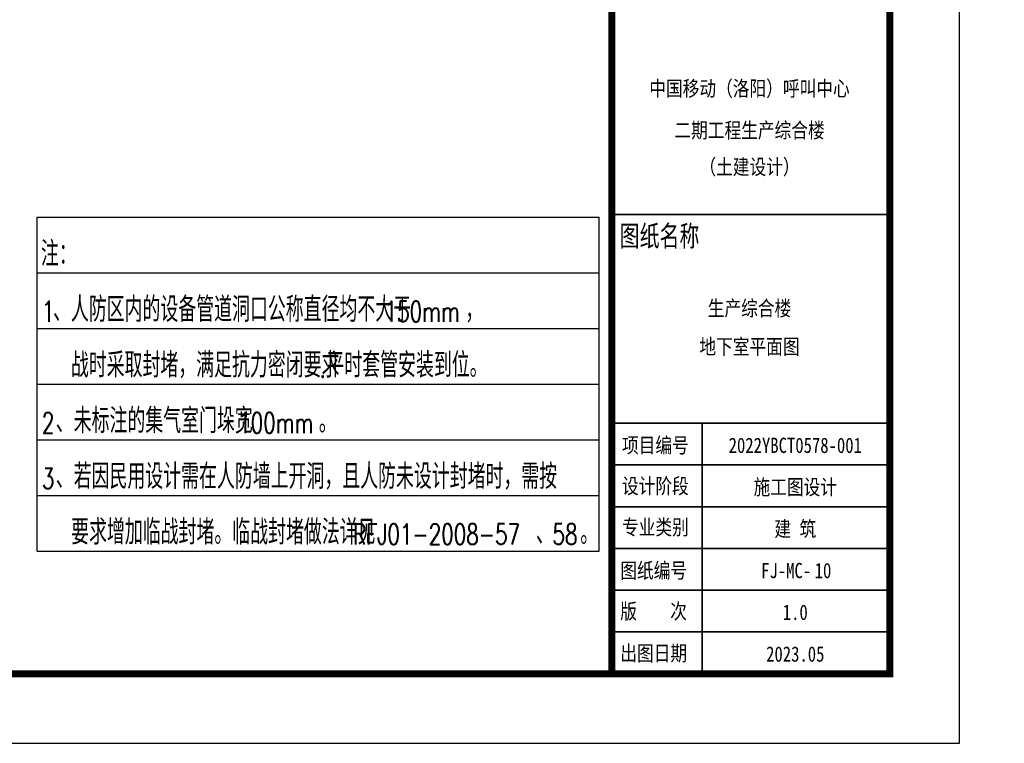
# Model space of a CAD drawing. Extents: x 797781 to 1255204, y 21234 to 1024248.
# Tile 70 of 256: x 1007580 to 1028810, y 40039 to 55637. Entities that reach past the tile are written whole.
import ezdxf
from ezdxf.enums import TextEntityAlignment as Align

# ---------------------------------------------------------------- set-up
doc = ezdxf.new("R2010")
doc.units = 0
doc.header["$LTSCALE"] = 1000
doc.header["$MEASUREMENT"] = 0
doc.layers.add('230303生产综合楼-平面图_t8$0$PUB_TEXT', color=7, linetype='Continuous')
doc.layers.add('230303生产综合楼-平面图_t8$0$PUB_TITLE', color=4, linetype='Continuous')
doc.layers.add('230303生产综合楼-平面图_t8$0$图框', color=4, linetype='Continuous', lineweight=35)
doc.styles.add('230303生产综合楼-平面图_t8$0$-黑体', font='simhei.ttf', dxfattribs={"width": 0.8})
doc.styles.add('230303生产综合楼-平面图_t8$0$_TCH_DIM', font='SIMPLEX', dxfattribs={"bigfont": 'GBCBIG'})

# ---------------------------------------------------------------- blocks, each defined once
blk = doc.blocks.new('230303生产综合楼-平面图_t8$0$图签')
at = {"layer": '230303生产综合楼-平面图_t8$0$图框', "linetype": 'Continuous'}
for p, q in [((-4020, 6600), (-18, 6600)), ((-3975, 3600), (25, 3600)), ((-2700, -2), (-2700, 3600)), ((-3975, 3000), (25, 3000)), ((-3975, 2400), (25, 2400)), ((-3975, 1800), (25, 1800)), ((-4000, 1200), (0, 1200)), ((-4000, 600), (0, 600))]:
    blk.add_line(p, q, dxfattribs=at)
at = {"layer": '230303生产综合楼-平面图_t8$0$图框', "style": '230303生产综合楼-平面图_t8$0$-黑体', "width": 0.8}
for s, height, p in [('中国移动（洛阳）呼叫中心', 220.01, (-2019, 8300)), ('二期工程生产综合楼', 220, (-2019, 7700)), ('（土建设计）', 220, (-2019, 7174)), ('2022YBCT0578-001', 220.01, (-1361, 3172)), ('施工图设计', 220, (-1361, 2572)), ('建 筑', 220, (-1361, 1972)), ('FJ-MC-', 220, (-1493, 1373)), ('1.0', 220, (-1361, 773)), ('2023.05', 220, (-1361, 173))]:
    blk.add_text(s, height=height, dxfattribs=at).set_placement(p, align=Align.CENTER)
at = {"layer": '230303生产综合楼-平面图_t8$0$图框', "style": '230303生产综合楼-平面图_t8$0$-黑体'}
for s, height, width, p in [('图纸名称', 300, 0.7, (-3885, 6141)), ('项目编号', 220, 0.8, (-3852, 3173)), ('设计阶段', 220, 0.8, (-3852, 2588)), ('专业类别', 220, 0.8, (-3852, 1996)), ('图纸编号', 220, 0.8, (-3877, 1373)), ('版    次', 220, 0.8, (-3877, 788)), ('出图日期', 220, 0.8, (-3877, 185))]:
    blk.add_text(s, height=height, dxfattribs=dict(at, width=width)).set_placement(p)

msp = doc.modelspace()

# ---------------------------------------------------------------- linework, layer by layer
at = {"layer": '230303生产综合楼-平面图_t8$0$PUB_TITLE', "extrusion": (-4.78611e-15, -0.002546, 0.999997)}
for p, q in [((1007955.5, 51380.2, -15.3), (1020072.6, 51380.2, -15.3)), ((1007955.5, 50180.2, -15.3), (1020072.6, 50180.2, -15.3)), ((1007955.5, 48980.2, -18.3), (1020072.6, 48980.2, -18.3)), ((1007955.5, 48980.2, -18.3), (1020072.6, 48980.2, -18.3)), ((1007955.5, 47780.2, -18.3), (1020072.6, 47780.2, -18.3)), ((1007955.5, 46580.2, -21.4), (1020072.6, 46580.2, -21.4)), ((1007955.5, 45380.2, -21.4), (1020072.6, 45380.2, -21.4)), ((1007955.5, 44180.2, -24.4), (1020072.6, 44180.2, -24.4))]:
    msp.add_line(p, q, dxfattribs=at)
at = {"layer": '230303生产综合楼-平面图_t8$0$PUB_TITLE'}
msp.add_lwpolyline([(838694.8, 40038.8), (1027844.8, 40038.8), (1027844.8, 129138.8), (838694.8, 129138.8)], close=True, dxfattribs=at)
at = {"layer": '230303生产综合楼-平面图_t8$0$PUB_TITLE', "const_width": 150}
msp.add_lwpolyline([(842444.8, 41538.8), (1026344.8, 41538.8), (1026344.8, 127638.8), (842444.8, 127638.8)], close=True, dxfattribs=at)
at = {"layer": '230303生产综合楼-平面图_t8$0$PUB_TITLE'}
for points, elevation in [([(1007955.5, 44180.2), (1007955.5, 51380.2)], -15.3), ([(1020072.6, 44180.2), (1020072.6, 51380.2)], -27.5)]:
    msp.add_lwpolyline(points, dxfattribs=dict(at, elevation=elevation))
at = {"layer": '230303生产综合楼-平面图_t8$0$图框', "const_width": 150}
msp.add_lwpolyline([(1020344.8, 127638.8), (1020344.8, 41538.8)], dxfattribs=at)

# ---------------------------------------------------------------- block references
at = {"xscale": 1.5, "yscale": 1.5, "zscale": 1.5}
msp.add_blockref('230303生产综合楼-平面图_t8$0$图签', (1026344.8, 41538.8), dxfattribs=at)

# ---------------------------------------------------------------- texts
at = {"layer": '230303生产综合楼-平面图_t8$0$PUB_TEXT', "style": '230303生产综合楼-平面图_t8$0$_TCH_DIM'}
for s, height, p in [('钢筋混凝土墙体，定位及尺寸、厚度均详见结构图纸', 536.17, (993055.1, 54900.8)), ('排风、排烟井洞口，除标注外，洞中心均居井道墙中', 536.17, (993587.2, 52384.2)), ('注：', 536.17, (1008036.7, 50323.5, -27.5)), ('、人防区内的设备管道洞口公称直径均不大于', 536.17, (1008298.4, 49123.5, -3.7)), ('，', 536.2, (1017187.3, 49123.5, -3.7)), ('战时采取封堵，满足抗力密闭要求', 536.17, (1008683, 47923.5, -3.7)), ('平时套管安装到位。', 536.17, (1014194.7, 47923.5, -3.7)), ('、未标注的集气室门垛宽', 536.17, (1008358.4, 46723.5, 2.4)), ('。', 536.2, (1014030.3, 46723.5, 2.4)), ('、若因民用设计需在人防墙上开洞，且人防未设计封堵时，需按', 536.17, (1008358.4, 45523.4, 3.1)), ('、防排烟及空调内衬风管，待安装完成后再砌土建井道', 536.17, (991618.8, 44828.2)), ('要求增加临战封堵。临战封堵做法详见', 536.17, (1008688.8, 44323.4, 12.2)), ('、建筑图标注尺寸为砌体墙及窗洞定位，幕墙图标注尺寸为外观完成面定位。', 536.17, (991678.8, 44072.5)), ('、', 536.2, (1018710.4, 44323.4, 12.2)), ('。', 536.2, (1019667.8, 44323.4, 12.2)), ('、地下车库墙柱阳角易碰处做成品防撞护角，做法详', 536.17, (991678.8, 43348.8)), ('、穿外墙防水套管管径及定位详见水专业图纸，核对无误再行施工。', 536.17, (991678.8, 42112.8))]:
    msp.add_text(s, height=height, dxfattribs=at).set_placement(p)
at = {"layer": '230303生产综合楼-平面图_t8$0$PUB_TEXT', "style": '230303生产综合楼-平面图_t8$0$_TCH_DIM', "width": 0.705882}
for s, height, p in [('1', 446.2, (1008058.4, 49123.5, -3.7)), ('150mm', 446.25, (1015447.3, 49123.5, -3.7)), ('.', 446.2, (1014044.7, 47923.5, -3.7)), ('2', 446.2, (1008058.4, 46723.5, 2.4)), ('100mm', 446.25, (1012290.3, 46723.5, 2.4)), ('3', 446.2, (1008058.4, 45523.4, 3.1)), ('RFJ01-2008-57', 446.25, (1014765.4, 44323.4, 12.2)), ('58', 446.25, (1019067.8, 44323.4, 12.2))]:
    msp.add_text(s, height=height, dxfattribs=at).set_placement(p)
at = {"layer": '230303生产综合楼-平面图_t8$0$PUB_TEXT', "style": '230303生产综合楼-平面图_t8$0$-黑体', "width": 0.8}
for s, p in [('生产综合楼', (1023316, 49252.1)), ('地下室平面图', (1023316, 48425.7))]:
    msp.add_text(s, height=330.02, dxfattribs=at).set_placement(p, align=Align.CENTER)
at = {"layer": '230303生产综合楼-平面图_t8$0$图框', "color": 7, "style": '230303生产综合楼-平面图_t8$0$-黑体', "width": 0.8}
msp.add_text('10', height=330.02, dxfattribs=at).set_placement((1024900.9, 43597.8), align=Align.CENTER)

doc.saveas('drawing.dxf')
